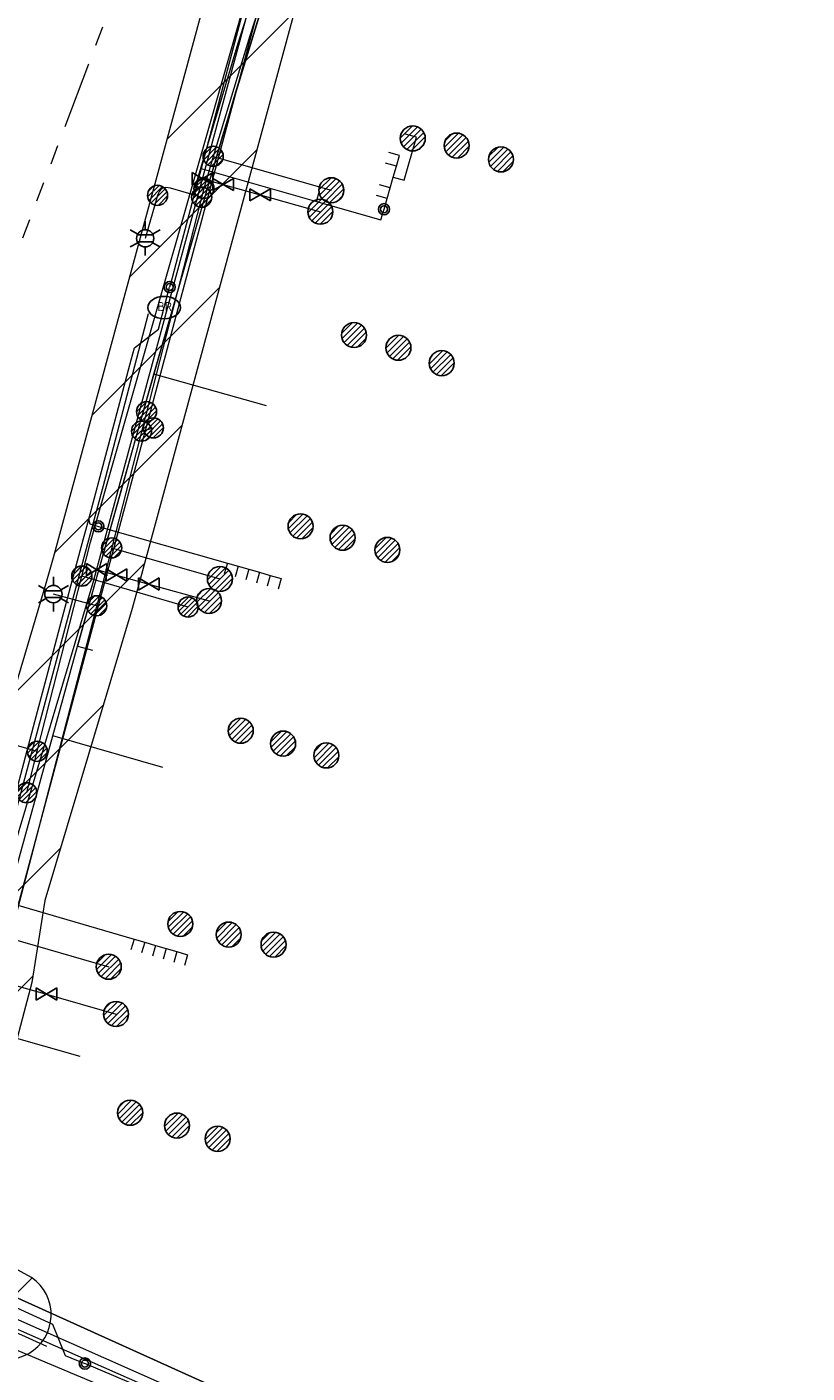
# Model space of a CAD drawing. Header units: metres. Extents: x 197355 to 199157, y 355772 to 356286.
# Tile 95 of 256: x 197577 to 197612, y 356110 to 356170. Entities that reach past the tile are written whole.
import ezdxf
from ezdxf.enums import TextEntityAlignment as Align
from ezdxf.lldxf.tags import DXFTag

# ---------------------------------------------------------------- set-up
doc = ezdxf.new("R2010")
doc.units = ezdxf.units.M
doc.linetypes.add('RI-GWA', pattern=[18.45, 6, -1.8, 1.75, -1.8, 1.75, -1.8, 1.75, -1.8])
for name, color, linetype, lineweight in [('B-WE-KL-BRANDSTOF_ENEXISNETBEHEERB.V.-G', 40, 'KL-BRANDSTOF-N', 18), ('B-WE-KL-BRANDSTOF_ENEXISNETBEHEERB.V.-V', 40, 'Continuous', 18), ('B-WE-KL-DATA_HULPSTUK_KPNB.V.-S', 90, 'Continuous', 25), ('B-WE-KL-DATA_KABELBUNDEL_KPNB.V.-G', 90, 'Continuous', 18), ('B-WE-KL-DATA_KABELBUNDEL_ZIGGOB.V.-G', 94, 'Continuous', 18), ('B-WE-KL-DATA_TELECOM_ZIGGOB.V.-G', 94, 'KL-TELECOM-ALGEMEEN-N', 18), ('B-WE-KL-DATA_ZIGGOB.V.-G', 94, 'KL-DATA-N', 18), ('B-WE-KL-ET_LS_ENEXISNETBEHEERB.V.-G', 190, 'KL-LS-N', 18), ('B-WE-KL-ET_LS_HULPSTUK_ENEXISNETBEHEERB.V.-S', 190, 'Continuous', 25), ('B-WE-KL-ET_LS_KABELBUNDEL_ENEXISNETBEHEERB.V.-G', 190, 'KL-BUNDEL-N', 18), ('B-WE-KL-ET_MS_10 kV_ENEXISNETBEHEERB.V.-G', 130, 'KL-MS-N', 18), ('B-WE-KL-ET_MS_ENEXISNETBEHEERB.V.-G', 130, 'KL-MS-N', 18), ('B-WE-KL-GAS_HULPSTUK_ENEXISNETBEHEERB.V.-S', 30, 'Continuous', 25), ('B-WE-KL-GAS_LD_ENEXISNETBEHEERB.V.-G', 50, 'KL-GAS-LD-N', 18), ('B-WE-KL-GAS_LD_HOOFDLEIDING_30 MBAR_PVC_110_ENEXISNETBEHEERB.V.-G', 50, 'KL-GAS-LD-N', 18), ('B-WE-KL-GAS_LD_HOOFDLEIDING_30 MBAR_PVC_250_ENEXISNETBEHEERB.V.-G', 50, 'KL-GAS-LD-N', 18), ('B-WE-KL-GAS_LD_HOOFDLEIDING_30 MBAR_PVC_ENEXISNETBEHEERB.V.-G', 50, 'KL-GAS-LD-N', 18), ('B-WE-KL-WATER_HULPSTUK_NVWATERLEIDINGMAATSCHAPPIJLIMBURG-S', 170, 'Continuous', 25), ('B-WE-KL-WATER_TRANSPORTLEIDING_NVWATERLEIDINGMAATSCHAPPIJLIMBURG-G', 170, 'KL-WATER-TR-N', 18), ('B-WE-RI-GWA_GEMEENTEROERMOND-G', 30, 'RI-GWA', 18)]:
    doc.layers.add(name, color=color, linetype=linetype, lineweight=lineweight)
doc.styles.add('NLCS-ISO', font='NLCS-ISO.ttf')
doc.styles.get("Standard").update_dxf_attribs({"font": 'isocp.shx'})
tags = doc.linetypes.add('KL-BRANDSTOF-N', pattern='A,4,-0.5,[105,NLCS.SHX,S=0.5,R=0,X=0.75,Y=0],-2,4,-1,["B",Standard,S=1,R=0,X=-0.15,Y=-0.5],-1.5', length=13).pattern_tags.tags
tags[18] = DXFTag(74, 10)
doc.linetypes.add('KL-BUNDEL-N', pattern='A,28,-5,[103,NLCS.SHX,S=1.25,R=0,X=0,Y=0],-5,[103,NLCS.SHX,S=1.25,R=0,X=0,Y=0],-5,[103,NLCS.SHX,S=1.25,R=0,X=0,Y=0],-5,[103,NLCS.SHX,S=1.25,R=0,X=0,Y=0],-5', length=53)
tags = doc.linetypes.add('KL-DATA-N', pattern='A,4,-1,[101,NLCS.SHX,S=0.5,R=0,X=0,Y=0],-1,4,-1,["D",Standard,S=1,R=0,X=-0.25,Y=-0.5],-1.5', length=12.5).pattern_tags.tags
tags[18] = DXFTag(74, 10)
tags = doc.linetypes.add('KL-GAS-LD-N', pattern='A,4,-1,[69,NLCS.SHX,S=0.5,R=0,X=0,Y=0],-1,4,-1,["L",Standard,S=1,R=0,X=0.25,Y=-0.5],-2', length=13).pattern_tags.tags
tags[18] = DXFTag(74, 10)
tags = doc.linetypes.add('KL-LS-N', pattern='A,4,-1,[103,NLCS.SHX,S=0.75,R=0,X=0,Y=0],-1,4,-1,["L",Standard,S=1,R=0,X=0,Y=-0.5],-2', length=13).pattern_tags.tags
tags[18] = DXFTag(74, 10)
tags = doc.linetypes.add('KL-MS-N', pattern='A,4,-1,[103,NLCS.SHX,S=0.75,R=0,X=0,Y=0],-1,4,-1,["M",Standard,S=1,R=0,X=0,Y=-0.5],-2', length=13).pattern_tags.tags
tags[18] = DXFTag(74, 10)
doc.linetypes.add('KL-TELECOM-ALGEMEEN-N', pattern='A,7,-1,[101,NLCS.SHX,S=0.5,R=0,X=0,Y=0],-1', length=9)
doc.linetypes.add('KL-WATER-TR-N', pattern='A,7,-0.5,[168,NLCS.SHX,S=0.75,R=0,X=0.75,Y=0],-2,[168,NLCS.SHX,S=0.75,R=0,X=0.75,Y=0],-2', length=11.5)

# ---------------------------------------------------------------- blocks, each defined once
blk = doc.blocks.new('SKL-ET_HULP_MOF-SO')
h = blk.add_hatch()
h.set_pattern_fill('ANSI31', color=256, scale=6, style=0)
h.set_pattern_definition([(45, (-2.25, -126.982), (-0.53033, 0.53033), [])])
edge = h.paths.add_edge_path()
edge.add_arc((0, 0), 2.25, 0, 360)
at = {"linetype": 'Continuous'}
blk.add_circle((0, 0), 2.25, dxfattribs=at)
blk = doc.blocks.new('SKL-WTB_HULP_AANSLUITPUNT-SO')
h = blk.add_hatch()
h.set_pattern_fill('ANSI31', color=256, scale=3, style=0)
h.set_pattern_definition([(45, (-1.125, -63.491), (-0.265165, 0.265165), [])])
edge = h.paths.add_edge_path()
edge.add_arc((0, 0), 1.12, 0, 360)
at = {"linetype": 'Continuous'}
blk.add_circle((0, 0), 1.12, dxfattribs=at)
blk = doc.blocks.new('SKL-WTB_HULP_AFSLUITER-SO')
for p, q in [((2.3, 1.37), (-2.3, -1.37)), ((-2.3, 1.37), (2.3, -1.37)), ((2.3, -1.37), (2.3, 1.37))]:
    blk.add_line(p, q)
at = {"ltscale": 0.1}
blk.add_line((-2.3, -1.37), (-2.3, 1.37), dxfattribs=at)
blk = doc.blocks.new('SKL-ET_HULP_AANSLUITPUNT-SO')
h = blk.add_hatch()
h.set_pattern_fill('ANSI31', color=256, scale=30, style=0)
h.set_pattern_definition([(45, (-11.25, -634.91), (-2.65165, 2.65165), [])])
edge = h.paths.add_edge_path()
edge.add_arc((0, 0), 11.2, 0, 360)
at = {"linetype": 'Continuous'}
blk.add_circle((0, 0), 11.2, dxfattribs=at)
blk = doc.blocks.new('B-SIE-WEG_LICHTMAST-SO')
at = {"ltscale": 0.1}
for p, q in [((0, 0.386), (0, 0.772)), ((-0.334, 0.193), (-0.668, 0.386)), ((0.334, 0.193), (0.668, 0.386)), ((-0.334, -0.193), (-0.668, -0.386)), ((0, -0.386), (0, -0.772)), ((0.334, -0.193), (0.668, -0.386))]:
    blk.add_line(p, q, dxfattribs=at)
at = {"flags": 128}
for points in [[(-0.354, 0.152), (0.354, 0.152)], [(-0.354, -0.152), (0.354, -0.152)]]:
    blk.add_lwpolyline(points, dxfattribs=at)
at = {"ltscale": 0.1}
blk.add_circle((0, 0), 0.386, dxfattribs=at)
at = {"style": 'NLCS-ISO'}
blk.add_attdef('TYPE', text='', height=0.549, dxfattribs=at).set_placement((0, 0.772), align=Align.BOTTOM_CENTER)
blk = doc.blocks.new('SIE-WEG_STRAATPOT_BRANDKRAAN-SO')
blk.add_ellipse((0, 0), major_axis=(-0.729, 0), ratio=0.685994)
at = {"style": 'NLCS-ISO'}
blk.add_text('BR', height=0.4, dxfattribs=at).set_placement((-0.298, -0.153))
blk = doc.blocks.new('SIE-WEG_AFVALBAK_TYPE_01')
for radius in [0.25, 0.156]:
    blk.add_circle((0, 0), radius)

msp = doc.modelspace()

# ---------------------------------------------------------------- hatches: boundary and pattern name
at = {"layer": 'B-WE-KL-BRANDSTOF_ENEXISNETBEHEERB.V.-V'}
h = msp.add_hatch(dxfattribs=at)
h.set_pattern_fill('ANSI31', color=256, style=0)
h.paths.add_polyline_path([(197631.164, 356258.643), (197636.077, 356258.211), (197636.063, 356258.195), (197634.979, 356256.953), (197632.561, 356254.117), (197630.183, 356251.242), (197627.85, 356248.331), (197625.562, 356245.383), (197624.672, 356244.212), (197622.244, 356240.938), (197620.747, 356238.861), (197617.939, 356234.74), (197615.229, 356230.553), (197612.621, 356226.303), (197610.11, 356221.985), (197608.223, 356218.576), (197606.404, 356215.141), (197604.463, 356211.292), (197602.602, 356207.408), (197600.824, 356203.491), (197599.12, 356199.522), (197598.369, 356197.698), (197597.528, 356195.595), (197596.661, 356193.359), (197595.782, 356191.224), (197594.152, 356187.107), (197592.596, 356182.961), (197591.107, 356178.753), (197590.173, 356175.984), (197589.189, 356172.936), (197581.755, 356145.525), (197581.413, 356144.326), (197577.519, 356131.261), (197576.924, 356127.605), (197575.042, 356120.475), (197573.866, 356116.266), (197573.99, 356116), (197575.397, 356115.218), (197575.595, 356115.061), (197575.771, 356114.881), (197575.924, 356114.679), (197576.051, 356114.459), (197576.148, 356114.227), (197576.215, 356113.982), (197576.251, 356113.732), (197576.255, 356113.48), (197576.227, 356113.228), (197576.168, 356112.983), (197576.077, 356112.746), (197575.958, 356112.523), (197575.813, 356112.317), (197575.642, 356112.131), (197575.448, 356111.967), (197575.236, 356111.83), (197575.008, 356111.72), (197574.768, 356111.64), (197574.521, 356111.592), (197574.268, 356111.574), (197574.267, 356111.574), (197574.016, 356111.589), (197573.768, 356111.635), (197573.527, 356111.712), (197573.297, 356111.82), (197571.494, 356112.806), (197571.316, 356112.917), (197571.118, 356113.073), (197570.941, 356113.253), (197570.788, 356113.456), (197570.662, 356113.674), (197569.868, 356115.387), (197569.795, 356115.628), (197569.751, 356115.878), (197569.741, 356116.13), (197569.761, 356116.382), (197569.814, 356116.629), (197571.177, 356121.508), (197573.031, 356128.531), (197573.59, 356132.023), (197573.648, 356132.278), (197577.577, 356145.46), (197577.904, 356146.607), (197585.366, 356174.112), (197586.373, 356177.232), (197587.32, 356180.042), (197588.848, 356184.358), (197590.426, 356188.564), (197592.067, 356192.707), (197592.957, 356194.869), (197593.811, 356197.072), (197594.663, 356199.204), (197595.432, 356201.071), (197597.156, 356205.086), (197598.986, 356209.118), (197600.882, 356213.075), (197602.84, 356216.955), (197603.695, 356218.592), (197604.711, 356220.49), (197606.261, 356223.303), (197609.175, 356228.335), (197611.859, 356232.706), (197614.62, 356236.973), (197617.485, 356241.176), (197619.02, 356243.306), (197620.565, 356245.402), (197622.383, 356247.811), (197624.72, 356250.821), (197627.071, 356253.755), (197629.485, 356256.675)])
h = msp.add_hatch(dxfattribs=at)
h.set_pattern_fill('ANSI31', color=256, style=0)
h.paths.add_polyline_path([(197575.827, 356110.741), (197576.079, 356110.761), (197576.325, 356110.812), (197576.565, 356110.895), (197576.792, 356111.006), (197577.002, 356111.145), (197577.194, 356111.31), (197577.363, 356111.498), (197577.508, 356111.706), (197577.625, 356111.929), (197577.713, 356112.168), (197577.77, 356112.413), (197577.796, 356112.664), (197577.789, 356112.917), (197577.751, 356113.167), (197577.681, 356113.411), (197577.582, 356113.644), (197577.454, 356113.861), (197577.299, 356114.062), (197577.121, 356114.24), (197576.922, 356114.395), (197575.218, 356115.328), (197574.988, 356115.435), (197574.748, 356115.513), (197574.499, 356115.559), (197574.248, 356115.574), (197573.996, 356115.557), (197573.746, 356115.508), (197573.508, 356115.428), (197573.279, 356115.318), (197573.067, 356115.182), (197572.874, 356115.019), (197572.702, 356114.832), (197572.556, 356114.625), (197572.437, 356114.403), (197572.347, 356114.167), (197572.287, 356113.92), (197572.259, 356113.669), (197572.263, 356113.417), (197572.299, 356113.166), (197572.366, 356112.923), (197572.464, 356112.689), (197572.589, 356112.471), (197572.743, 356112.268), (197572.919, 356112.087), (197573.117, 356111.931), (197573.296, 356111.82), (197574.853, 356110.978), (197575.082, 356110.873), (197575.325, 356110.798), (197575.574, 356110.754), (197575.825, 356110.741)])

# ---------------------------------------------------------------- linework, layer by layer
at = {"layer": 'B-WE-KL-BRANDSTOF_ENEXISNETBEHEERB.V.-G', "ltscale": 0.5, "flags": 128}
for points in [[(197631.164, 356258.643), (197636.077, 356258.211), (197636.063, 356258.195), (197634.979, 356256.953), (197632.561, 356254.117), (197630.183, 356251.242), (197627.85, 356248.331), (197625.562, 356245.383), (197624.672, 356244.212), (197622.244, 356240.938), (197620.747, 356238.861), (197617.939, 356234.74), (197615.229, 356230.553), (197612.621, 356226.303), (197610.11, 356221.985), (197608.223, 356218.576), (197606.404, 356215.141), (197604.463, 356211.292), (197602.602, 356207.408), (197600.824, 356203.491), (197599.12, 356199.522), (197598.369, 356197.698), (197597.528, 356195.595), (197596.661, 356193.359), (197595.782, 356191.224), (197594.152, 356187.107), (197592.596, 356182.961), (197591.107, 356178.753), (197590.173, 356175.984), (197589.189, 356172.936), (197581.755, 356145.525), (197581.413, 356144.326), (197577.519, 356131.261), (197576.924, 356127.605), (197575.042, 356120.475), (197573.866, 356116.266), (197573.99, 356116), (197575.397, 356115.218), (197575.595, 356115.061), (197575.771, 356114.881), (197575.924, 356114.679), (197576.051, 356114.459), (197576.148, 356114.227), (197576.215, 356113.982), (197576.251, 356113.732), (197576.255, 356113.48), (197576.227, 356113.228), (197576.168, 356112.983), (197576.077, 356112.746), (197575.958, 356112.523), (197575.813, 356112.317), (197575.642, 356112.131), (197575.448, 356111.967), (197575.236, 356111.83), (197575.008, 356111.72), (197574.768, 356111.64), (197574.521, 356111.592), (197574.268, 356111.574), (197574.267, 356111.574), (197574.016, 356111.589), (197573.768, 356111.635), (197573.527, 356111.712), (197573.297, 356111.82), (197571.494, 356112.806), (197571.316, 356112.917), (197571.118, 356113.073), (197570.941, 356113.253), (197570.788, 356113.456), (197570.662, 356113.674), (197569.868, 356115.387), (197569.795, 356115.628), (197569.751, 356115.878), (197569.741, 356116.13), (197569.761, 356116.382), (197569.814, 356116.629), (197571.177, 356121.508), (197573.031, 356128.531), (197573.59, 356132.023), (197573.648, 356132.278), (197577.577, 356145.46), (197577.904, 356146.607), (197585.366, 356174.112), (197586.373, 356177.232), (197587.32, 356180.042), (197588.848, 356184.358), (197590.426, 356188.564), (197592.067, 356192.707), (197592.957, 356194.869), (197593.811, 356197.072), (197594.663, 356199.204), (197595.432, 356201.071), (197597.156, 356205.086), (197598.986, 356209.118), (197600.882, 356213.075), (197602.84, 356216.955), (197603.695, 356218.592), (197604.711, 356220.49), (197606.261, 356223.303), (197609.175, 356228.335), (197611.859, 356232.706), (197614.62, 356236.973), (197617.485, 356241.176), (197619.02, 356243.306), (197620.565, 356245.402), (197622.383, 356247.811), (197624.72, 356250.821), (197627.071, 356253.755), (197629.485, 356256.675), (197631.164, 356258.643)], [(197575.827, 356110.741), (197576.079, 356110.761), (197576.325, 356110.812), (197576.565, 356110.895), (197576.792, 356111.006), (197577.002, 356111.145), (197577.194, 356111.31), (197577.363, 356111.498), (197577.508, 356111.706), (197577.625, 356111.929), (197577.713, 356112.168), (197577.77, 356112.413), (197577.796, 356112.664), (197577.789, 356112.917), (197577.751, 356113.167), (197577.681, 356113.411), (197577.582, 356113.644), (197577.454, 356113.861), (197577.299, 356114.062), (197577.121, 356114.24), (197576.922, 356114.395), (197575.218, 356115.328), (197574.988, 356115.435), (197574.748, 356115.513), (197574.499, 356115.559), (197574.248, 356115.574), (197573.996, 356115.557), (197573.746, 356115.508), (197573.508, 356115.428), (197573.279, 356115.318), (197573.067, 356115.182), (197572.874, 356115.019), (197572.702, 356114.832), (197572.556, 356114.625), (197572.437, 356114.403), (197572.347, 356114.167), (197572.287, 356113.92), (197572.259, 356113.669), (197572.263, 356113.417), (197572.299, 356113.166), (197572.366, 356112.923), (197572.464, 356112.689), (197572.589, 356112.471), (197572.743, 356112.268), (197572.919, 356112.087), (197573.117, 356111.931), (197573.296, 356111.82), (197574.853, 356110.978), (197575.082, 356110.873), (197575.325, 356110.798), (197575.574, 356110.754), (197575.825, 356110.741), (197575.827, 356110.741)]]:
    msp.add_lwpolyline(points, close=True, dxfattribs=at)
at = {"layer": 'B-WE-KL-DATA_KABELBUNDEL_KPNB.V.-G', "ltscale": 0.5, "flags": 128}
for points in [[(197579.167, 356145.781), (197579.167, 356145.782), (197579.554, 356147.301), (197587, 356173.348)], [(197577.174, 356137.942), (197579.167, 356145.781)], [(197583.921, 356144.395), (197579.167, 356145.782), (197579.167, 356145.782)], [(197564.432, 356141.591), (197576.904, 356138.021), (197577.174, 356137.943)], [(197564.808, 356141.483), (197576.904, 356138.021)], [(197576.703, 356136.087), (197577.174, 356137.942)], [(197575.683, 356112.365), (197586.897, 356107.4), (197597.742, 356101.674), (197607.337, 356096.03), (197607.604, 356095.882), (197610.394, 356094.329), (197610.597, 356094.245), (197610.806, 356094.179), (197611.019, 356094.13), (197611.237, 356094.1), (197611.456, 356094.088), (197611.675, 356094.094), (197611.893, 356094.12), (197612.107, 356094.163), (197612.318, 356094.224), (197612.523, 356094.303), (197612.72, 356094.399), (197612.908, 356094.512), (197613.086, 356094.64), (197613.253, 356094.782), (197613.407, 356094.938), (197616.062, 356098.884), (197618.532, 356103.38), (197629.404, 356121.167)], [(197575.435, 356111.499), (197586.422, 356106.889)]]:
    msp.add_lwpolyline(points, dxfattribs=at)
at = {"layer": 'B-WE-KL-DATA_KABELBUNDEL_ZIGGOB.V.-G', "ltscale": 0.5, "flags": 128}
for points in [[(197582.389, 356154.813), (197585.462, 356165.453), (197587.618, 356172.508)], [(197578.978, 356142.645), (197582.389, 356154.813)], [(197587.423, 356153.402), (197582.389, 356154.813)], [(197577.868, 356138.633), (197578.978, 356142.645)], [(197578.978, 356142.645), (197579.643, 356142.468)], [(197576.098, 356132.19), (197577.868, 356138.633)], [(197582.797, 356137.217), (197577.868, 356138.633)], [(197574.313, 356125.638), (197572.28, 356117.624), (197572.892, 356115.578), (197573.95, 356114.541), (197586.592, 356108.828), (197604.904, 356098.906), (197621.637, 356087.68)], [(197579.087, 356124.289), (197574.313, 356125.638)]]:
    msp.add_lwpolyline(points, dxfattribs=at)
at = {"layer": 'B-WE-KL-DATA_TELECOM_ZIGGOB.V.-G', "ltscale": 0.5, "flags": 128}
for points in [[(197597.424, 356234.297), (197598.948, 356233.744), (197598.985, 356233.724), (197595.967, 356228.138), (197590.912, 356218.374), (197582.983, 356200.779), (197577.867, 356187.748), (197573.428, 356175.752), (197568.161, 356157.84), (197562.165, 356135.911), (197563.693, 356135.492), (197572.382, 356133.135), (197576.098, 356132.19), (197574.318, 356125.659), (197572.28, 356117.624), (197572.892, 356115.578), (197573.95, 356114.541), (197586.592, 356108.828), (197604.904, 356098.906), (197622.56, 356087.061), (197632.721, 356079.469), (197633.219, 356080.166)], [(197589.369, 356177.365), (197588.892, 356176.116), (197588.472, 356174.987), (197588.114, 356173.988), (197587.959, 356173.539), (197587.82, 356173.126), (197587.618, 356172.508), (197587.173, 356171.108), (197586.664, 356169.461), (197586.093, 356167.574), (197585.462, 356165.453), (197584.773, 356163.107), (197584.029, 356160.545), (197583.234, 356157.777), (197582.389, 356154.813), (197581.663, 356152.248), (197580.908, 356149.566), (197579.726, 356145.339), (197578.978, 356142.645), (197579.643, 356142.468)], [(197582.797, 356137.217), (197577.868, 356138.633), (197578.978, 356142.645), (197579.643, 356142.468)], [(197582.797, 356137.217), (197577.868, 356138.633), (197578.978, 356142.645), (197579.643, 356142.468)], [(197582.797, 356137.217), (197577.868, 356138.633), (197578.978, 356142.645), (197579.643, 356142.468)], [(197582.797, 356137.217), (197577.868, 356138.633), (197578.978, 356142.645), (197579.643, 356142.468)], [(197582.797, 356137.217), (197577.868, 356138.633), (197578.978, 356142.645), (197579.643, 356142.468)], [(197582.797, 356137.217), (197577.868, 356138.633), (197578.978, 356142.645), (197579.643, 356142.468)], [(197582.797, 356137.217), (197577.868, 356138.633), (197578.978, 356142.645), (197579.643, 356142.468)], [(197582.797, 356137.217), (197577.868, 356138.633), (197578.978, 356142.645), (197579.643, 356142.468)], [(197582.797, 356137.217), (197577.868, 356138.633), (197578.978, 356142.645), (197579.643, 356142.468)], [(197582.797, 356137.217), (197577.868, 356138.633), (197578.978, 356142.645), (197579.643, 356142.468)], [(197582.797, 356137.217), (197577.868, 356138.633), (197578.978, 356142.645), (197579.643, 356142.468)], [(197582.797, 356137.217), (197577.868, 356138.633), (197578.978, 356142.645), (197579.643, 356142.468)], [(197582.797, 356137.217), (197577.868, 356138.633), (197578.978, 356142.645), (197579.643, 356142.468)], [(197582.797, 356137.217), (197577.868, 356138.633), (197578.978, 356142.645), (197579.643, 356142.468)], [(197582.797, 356137.217), (197577.868, 356138.633), (197578.978, 356142.645), (197579.643, 356142.468)], [(197582.797, 356137.217), (197577.868, 356138.633), (197578.978, 356142.645), (197579.643, 356142.468)], [(197582.797, 356137.217), (197577.868, 356138.633), (197578.978, 356142.645), (197579.643, 356142.468)], [(197582.797, 356137.217), (197577.868, 356138.633), (197578.978, 356142.645), (197579.643, 356142.468)]]:
    msp.add_lwpolyline(points, dxfattribs=at)
at = {"layer": 'B-WE-KL-DATA_ZIGGOB.V.-G', "ltscale": 0.5, "flags": 128}
msp.add_lwpolyline([(197633.219, 356080.166), (197632.721, 356079.469), (197622.56, 356087.061), (197604.904, 356098.906), (197586.592, 356108.828), (197573.95, 356114.541), (197572.892, 356115.578), (197572.28, 356117.624), (197574.313, 356125.638), (197576.098, 356132.19), (197562.165, 356135.911), (197568.161, 356157.84), (197573.428, 356175.752), (197577.867, 356187.748), (197582.983, 356200.779), (197590.912, 356218.374), (197595.967, 356228.138), (197598.578, 356232.971), (197590.148, 356235.297), (197589.411, 356232.628), (197588.345, 356232.922)], dxfattribs=at)
at = {"layer": 'B-WE-KL-ET_LS_ENEXISNETBEHEERB.V.-G', "ltscale": 0.5, "flags": 128}
for points in [[(197595.317, 356193.68), (197594.897, 356192.664), (197594.224, 356191.012), (197593.41, 356188.974), (197592.612, 356186.929), (197591.922, 356185.122), (197591.244, 356183.31), (197590.443, 356181.117), (197589.66, 356178.918), (197589.035, 356177.12), (197588.422, 356175.317), (197586.679, 356169.955), (197585.043, 356164.559), (197584.628, 356163.124), (197580.074, 356145.381), (197575.522, 356127.967), (197573.31, 356119.684)], [(197584.628, 356163.124), (197584.26, 356163.227), (197586.156, 356169.624), (197587.462, 356173.678), (197588.038, 356173.481), (197588.752, 356175.576)], [(197585.043, 356164.559), (197590.33, 356163.043)], [(197584.528, 356162.733), (197583.137, 356163.133), (197583.029, 356163.156), (197582.931, 356163.162), (197582.843, 356163.149), (197582.766, 356163.118), (197582.698, 356163.069), (197582.64, 356163.001), (197582.593, 356162.916), (197582.555, 356162.812)], [(197582.555, 356162.812), (197582.002, 356160.889)], [(197581.841, 356152.266), (197582.368, 356152.411)], [(197580.5, 356147.042), (197585.346, 356145.652)], [(197579.831, 356144.453), (197577.897, 356144.974)], [(197575.943, 356129.579), (197580.374, 356128.303)]]:
    msp.add_lwpolyline(points, dxfattribs=at)
at = {"layer": 'B-WE-KL-ET_LS_KABELBUNDEL_ENEXISNETBEHEERB.V.-G', "ltscale": 0.5, "flags": 128}
msp.add_lwpolyline([(197595.317, 356193.68), (197594.897, 356192.664), (197594.224, 356191.012), (197593.41, 356188.974), (197592.612, 356186.929), (197591.922, 356185.122), (197591.244, 356183.31), (197590.443, 356181.117), (197589.66, 356178.918), (197589.035, 356177.12), (197588.422, 356175.317), (197586.679, 356169.955), (197585.043, 356164.559), (197584.628, 356163.124), (197580.074, 356145.381), (197575.522, 356127.967), (197573.31, 356119.684)], dxfattribs=at)
at = {"layer": 'B-WE-KL-ET_MS_10 kV_ENEXISNETBEHEERB.V.-G', "ltscale": 0.5, "flags": 128}
msp.add_lwpolyline([(197567.907, 356101.674), (197568.114, 356102.866), (197568.665, 356103.851), (197569.021, 356104.214), (197569.216, 356104.684), (197571.694, 356113.853), (197587.987, 356174.57), (197591.699, 356184.795), (197596.643, 356196.871), (197602.531, 356209.571), (197607.163, 356219.267)], dxfattribs=at)
at = {"layer": 'B-WE-KL-ET_MS_ENEXISNETBEHEERB.V.-G', "ltscale": 0.5, "flags": 128}
msp.add_lwpolyline([(197571.694, 356113.853), (197587.987, 356174.57), (197591.699, 356184.795), (197596.643, 356196.871), (197602.531, 356209.571), (197607.163, 356219.267)], dxfattribs=at)
at = {"layer": 'B-WE-KL-GAS_LD_ENEXISNETBEHEERB.V.-G', "ltscale": 0.5, "flags": 128}
for points in [[(197587.148, 356162.836), (197589.84, 356162.083)], [(197582.161, 356145.422), (197584.859, 356144.668)], [(197577.582, 356127.079), (197580.699, 356126.189)]]:
    msp.add_lwpolyline(points, dxfattribs=at)
at = {"layer": 'B-WE-KL-GAS_LD_HOOFDLEIDING_30 MBAR_PVC_110_ENEXISNETBEHEERB.V.-G', "ltscale": 0.5, "flags": 128}
msp.add_lwpolyline([(197575.797, 356112.741), (197585.927, 356108.264), (197594.794, 356103.565), (197595.958, 356102.929)], dxfattribs=at)
at = {"layer": 'B-WE-KL-GAS_LD_HOOFDLEIDING_30 MBAR_PVC_250_ENEXISNETBEHEERB.V.-G', "ltscale": 0.5, "flags": 128}
msp.add_lwpolyline([(197574.257, 356113.574), (197572.455, 356114.56), (197571.74, 356116.091), (197573.108, 356120.985), (197574.99, 356128.116), (197575.565, 356131.707), (197579.674, 356145.494), (197585.306, 356166.293), (197587.271, 356173.504), (197587.767, 356175.059), (197588.274, 356176.611), (197589.215, 356179.403), (197590.19, 356182.184), (197590.454, 356182.92), (197590.721, 356183.656), (197591.494, 356185.745), (197592.286, 356187.828), (197593.096, 356189.903), (197593.926, 356191.97), (197594.325, 356192.945), (197594.815, 356194.128), (197595.668, 356196.33), (197596.516, 356198.451), (197596.953, 356199.518), (197597.279, 356200.304), (197598.126, 356202.305), (197598.994, 356204.297), (197599.882, 356206.281), (197600.79, 356208.255), (197601.719, 356210.219), (197602.667, 356212.174), (197603.636, 356214.119), (197604.625, 356216.054), (197605.459, 356217.649), (197606.465, 356219.529), (197607.562, 356221.532), (197608.373, 356222.977), (197609.625, 356225.161), (197610.904, 356227.329), (197612.208, 356229.482), (197613.538, 356231.62), (197614.893, 356233.741), (197616.273, 356235.847), (197617.678, 356237.935), (197619.108, 356240.007), (197620.63, 356242.119), (197622.175, 356244.215), (197623.072, 356245.411), (197623.976, 356246.602), (197626.281, 356249.571), (197628.632, 356252.504), (197631.027, 356255.4), (197633.466, 356258.26), (197633.613, 356258.428)], dxfattribs=at)
at = {"layer": 'B-WE-KL-GAS_LD_HOOFDLEIDING_30 MBAR_PVC_ENEXISNETBEHEERB.V.-G', "ltscale": 0.5, "flags": 128}
for points in [[(197584.565, 356163.558), (197585.486, 356163.3)], [(197585.486, 356163.3), (197587.148, 356162.836)], [(197579.831, 356146.073), (197580.714, 356145.827)], [(197580.714, 356145.827), (197582.161, 356145.422)], [(197574.913, 356127.825), (197577.582, 356127.079)]]:
    msp.add_lwpolyline(points, dxfattribs=at)
at = {"layer": 'B-WE-KL-WATER_TRANSPORTLEIDING_NVWATERLEIDINGMAATSCHAPPIJLIMBURG-G', "ltscale": 0.5, "flags": 128}
for points in [[(197611.409, 356226.291), (197610.661, 356224.936), (197610.567, 356224.765), (197609.548, 356222.919), (197606.896, 356218.115), (197606.002, 356216.393), (197605.166, 356214.783), (197602.799, 356210.225), (197600.564, 356205.18), (197599.021, 356201.696), (197597.371, 356197.97), (197596.659, 356196.153), (197595.7, 356193.701), (197595.535, 356193.279), (197594.317, 356190.856), (197590.745, 356183.75), (197589.209, 356179.827), (197587.624, 356175.779), (197584.503, 356164.016), (197583.539, 356160.381), (197583.204, 356159.119), (197583.096, 356158.71)], [(197593.102, 356163.633), (197593.582, 356163.494), (197594.136, 356165.416), (197593.656, 356165.555)], [(197593.24, 356164.113), (197593.379, 356164.594), (197592.898, 356164.732)], [(197593.24, 356164.113), (197592.76, 356164.252)], [(197593.102, 356163.633), (197593.24, 356164.113)], [(197584.503, 356164.016), (197584.551, 356164.002), (197589.666, 356162.542)], [(197592.964, 356163.152), (197593.102, 356163.633)], [(197589.666, 356162.542), (197589.804, 356163.022)], [(197592.964, 356163.152), (197592.483, 356163.291)], [(197592.825, 356162.672), (197592.964, 356163.152)], [(197589.666, 356162.542), (197592.548, 356161.711), (197592.687, 356162.192)], [(197592.825, 356162.672), (197592.345, 356162.81)], [(197592.687, 356162.192), (197592.825, 356162.672)], [(197570.398, 356115.381), (197570.576, 356116.053), (197570.973, 356116.438), (197574.924, 356131.256), (197575.209, 356132.325), (197577.001, 356139.046), (197577.582, 356141.224), (197578.128, 356143.273), (197579.098, 356146.91), (197579.477, 356148.334), (197579.983, 356150.23), (197581.375, 356155.454), (197581.518, 356155.99), (197582.594, 356156.826), (197582.851, 356157.792), (197583.096, 356158.71)], [(197582.14, 356157.52), (197580.225, 356150.213), (197579.32, 356146.843), (197578.345, 356143.215), (197575.387, 356132.208), (197570.625, 356115.264), (197570.425, 356114.496)], [(197579.477, 356148.334), (197579.487, 356148.285), (197579.522, 356148.113), (197579.907, 356148.003)], [(197579.907, 356148.003), (197585.678, 356146.361)], [(197585.678, 356146.361), (197585.541, 356145.88)], [(197585.678, 356146.361), (197586.158, 356146.224)], [(197586.158, 356146.224), (197586.022, 356145.743)], [(197586.158, 356146.224), (197586.639, 356146.087)], [(197586.639, 356146.087), (197586.502, 356145.606)], [(197586.639, 356146.087), (197587.12, 356145.95)], [(197587.12, 356145.95), (197586.983, 356145.469)], [(197587.12, 356145.95), (197587.601, 356145.813)], [(197587.601, 356145.813), (197587.464, 356145.332)], [(197587.601, 356145.813), (197588.082, 356145.676), (197587.945, 356145.195)], [(197575.839, 356131.197), (197581.502, 356129.541)], [(197581.502, 356129.541), (197581.362, 356129.061)], [(197581.502, 356129.541), (197581.982, 356129.401)], [(197581.982, 356129.401), (197581.842, 356128.921)], [(197581.982, 356129.401), (197582.462, 356129.261)], [(197582.462, 356129.261), (197582.322, 356128.781)], [(197582.462, 356129.261), (197582.942, 356129.12)], [(197582.942, 356129.12), (197582.802, 356128.64)], [(197582.942, 356129.12), (197583.422, 356128.98)], [(197583.422, 356128.98), (197583.282, 356128.5)], [(197583.422, 356128.98), (197583.902, 356128.84), (197583.762, 356128.36)], [(197570.398, 356115.381), (197570.926, 356115.226), (197571.419, 356115.093), (197571.935, 356114.954), (197572.442, 356114.785), (197577.856, 356112.318), (197578.419, 356110.907), (197578.934, 356110.705), (197579.303, 356110.552)], [(197570.425, 356114.496), (197574.575, 356112.684), (197577.581, 356111.327)], [(197612.237, 356092.848), (197611.646, 356093.203), (197607.747, 356095.542), (197606.902, 356096.04), (197601.901, 356098.987), (197592.601, 356104.138), (197583.301, 356108.859), (197579.303, 356110.552)]]:
    msp.add_lwpolyline(points, dxfattribs=at)
at = {"layer": 'B-WE-RI-GWA_GEMEENTEROERMOND-G', "ltscale": 0.5, "flags": 128}
msp.add_lwpolyline([(197575.151, 356157.262), (197596, 356212.315)], dxfattribs=at)

# ---------------------------------------------------------------- block references
at = {"layer": 'B-WE-KL-DATA_HULPSTUK_KPNB.V.-S', "xscale": 0.2, "yscale": 0.2, "zscale": 0.2}
for p in [(197579.167, 356145.782), (197579.167, 356145.781), (197579.167, 356145.781), (197583.921, 356144.395), (197577.174, 356137.943), (197577.174, 356137.943), (197577.174, 356137.942), (197577.174, 356137.942), (197576.703, 356136.087), (197576.703, 356136.087), (197576.703, 356136.087)]:
    msp.add_blockref('SKL-ET_HULP_MOF-SO', p, dxfattribs=at)
at = {"layer": 'B-WE-KL-ET_LS_HULPSTUK_ENEXISNETBEHEERB.V.-S'}
for name, p, xscale, yscale, zscale in [('SKL-ET_HULP_AANSLUITPUNT-SO', (197593.974, 356165.359), 0.05, 0.05, 0.05), ('SKL-ET_HULP_AANSLUITPUNT-SO', (197595.937, 356165.04), 0.05, 0.05, 0.05), ('SKL-ET_HULP_MOF-SO', (197585.043, 356164.559), 0.2, 0.2, 0.2), ('SKL-ET_HULP_AANSLUITPUNT-SO', (197597.919, 356164.419), 0.05, 0.05, 0.05), ('SKL-ET_HULP_MOF-SO', (197584.628, 356163.124), 0.2, 0.2, 0.2), ('SKL-ET_HULP_AANSLUITPUNT-SO', (197590.33, 356163.043), 0.05, 0.05, 0.05), ('SKL-ET_HULP_MOF-SO', (197582.555, 356162.812), 0.2, 0.2, 0.2), ('SKL-ET_HULP_MOF-SO', (197584.528, 356162.733), 0.2, 0.2, 0.2), ('SKL-ET_HULP_AANSLUITPUNT-SO', (197591.346, 356156.563), 0.05, 0.05, 0.05), ('SKL-ET_HULP_AANSLUITPUNT-SO', (197593.333, 356155.995), 0.05, 0.05, 0.05), ('SKL-ET_HULP_AANSLUITPUNT-SO', (197595.269, 356155.306), 0.05, 0.05, 0.05), ('SKL-ET_HULP_MOF-SO', (197582.065, 356153.138), 0.2, 0.2, 0.2), ('SKL-ET_HULP_MOF-SO', (197581.841, 356152.266), 0.2, 0.2, 0.2), ('SKL-ET_HULP_MOF-SO', (197582.368, 356152.411), 0.2, 0.2, 0.2), ('SKL-ET_HULP_AANSLUITPUNT-SO', (197588.955, 356148.008), 0.05, 0.05, 0.05), ('SKL-ET_HULP_AANSLUITPUNT-SO', (197590.832, 356147.496), 0.05, 0.05, 0.05), ('SKL-ET_HULP_MOF-SO', (197580.5, 356147.042), 0.2, 0.2, 0.2), ('SKL-ET_HULP_AANSLUITPUNT-SO', (197592.839, 356146.951), 0.05, 0.05, 0.05), ('SKL-ET_HULP_AANSLUITPUNT-SO', (197585.346, 356145.652), 0.05, 0.05, 0.05), ('SKL-ET_HULP_MOF-SO', (197579.831, 356144.453), 0.2, 0.2, 0.2), ('SKL-ET_HULP_AANSLUITPUNT-SO', (197586.279, 356138.86), 0.05, 0.05, 0.05), ('SKL-ET_HULP_AANSLUITPUNT-SO', (197588.174, 356138.287), 0.05, 0.05, 0.05), ('SKL-ET_HULP_AANSLUITPUNT-SO', (197590.109, 356137.755), 0.05, 0.05, 0.05), ('SKL-ET_HULP_AANSLUITPUNT-SO', (197583.574, 356130.218), 0.05, 0.05, 0.05), ('SKL-ET_HULP_AANSLUITPUNT-SO', (197585.74, 356129.742), 0.05, 0.05, 0.05), ('SKL-ET_HULP_AANSLUITPUNT-SO', (197587.744, 356129.293), 0.05, 0.05, 0.05), ('SKL-ET_HULP_AANSLUITPUNT-SO', (197580.374, 356128.303), 0.05, 0.05, 0.05), ('SKL-ET_HULP_AANSLUITPUNT-SO', (197581.33, 356121.771), 0.05, 0.05, 0.05), ('SKL-ET_HULP_AANSLUITPUNT-SO', (197583.425, 356121.197), 0.05, 0.05, 0.05), ('SKL-ET_HULP_AANSLUITPUNT-SO', (197585.242, 356120.604), 0.05, 0.05, 0.05)]:
    msp.add_blockref(name, p, dxfattribs=dict(at, xscale=xscale, yscale=yscale, zscale=zscale))
for p in [(197582.002, 356160.889), (197577.897, 356144.974)]:
    msp.add_blockref('B-SIE-WEG_LICHTMAST-SO', p, dxfattribs=at)
at = {"layer": 'B-WE-KL-GAS_HULPSTUK_ENEXISNETBEHEERB.V.-S'}
for name, p, xscale, yscale, zscale in [('SKL-WTB_HULP_AANSLUITPUNT-SO', (197593.974, 356165.359), 0.5, 0.5, 0.5), ('SKL-WTB_HULP_AANSLUITPUNT-SO', (197595.937, 356165.04), 0.5, 0.5, 0.5), ('SKL-WTB_HULP_AANSLUITPUNT-SO', (197597.919, 356164.419), 0.5, 0.5, 0.5), ('SKL-WTB_HULP_AFSLUITER-SO', (197584.565, 356163.558), 0.2, 0.2, 0.2), ('SKL-WTB_HULP_AFSLUITER-SO', (197585.486, 356163.3), 0.2, 0.2, 0.2), ('SKL-WTB_HULP_AFSLUITER-SO', (197587.148, 356162.836), 0.2, 0.2, 0.2), ('SKL-WTB_HULP_AANSLUITPUNT-SO', (197589.84, 356162.083), 0.5, 0.5, 0.5), ('SKL-WTB_HULP_AANSLUITPUNT-SO', (197591.346, 356156.563), 0.5, 0.5, 0.5), ('SKL-WTB_HULP_AANSLUITPUNT-SO', (197593.333, 356155.995), 0.5, 0.5, 0.5), ('SKL-WTB_HULP_AANSLUITPUNT-SO', (197595.269, 356155.306), 0.5, 0.5, 0.5), ('SKL-WTB_HULP_AANSLUITPUNT-SO', (197588.955, 356148.008), 0.5, 0.5, 0.5), ('SKL-WTB_HULP_AANSLUITPUNT-SO', (197590.832, 356147.496), 0.5, 0.5, 0.5), ('SKL-WTB_HULP_AANSLUITPUNT-SO', (197592.839, 356146.951), 0.5, 0.5, 0.5), ('SKL-WTB_HULP_AFSLUITER-SO', (197579.831, 356146.073), 0.2, 0.2, 0.2), ('SKL-WTB_HULP_AFSLUITER-SO', (197580.714, 356145.827), 0.2, 0.2, 0.2), ('SKL-WTB_HULP_AFSLUITER-SO', (197582.161, 356145.422), 0.2, 0.2, 0.2), ('SKL-WTB_HULP_AANSLUITPUNT-SO', (197584.859, 356144.668), 0.5, 0.5, 0.5), ('SKL-WTB_HULP_AANSLUITPUNT-SO', (197586.279, 356138.86), 0.5, 0.5, 0.5), ('SKL-WTB_HULP_AANSLUITPUNT-SO', (197588.174, 356138.287), 0.5, 0.5, 0.5), ('SKL-WTB_HULP_AANSLUITPUNT-SO', (197590.109, 356137.755), 0.5, 0.5, 0.5), ('SKL-WTB_HULP_AANSLUITPUNT-SO', (197583.574, 356130.218), 0.5, 0.5, 0.5), ('SKL-WTB_HULP_AANSLUITPUNT-SO', (197585.74, 356129.742), 0.5, 0.5, 0.5), ('SKL-WTB_HULP_AANSLUITPUNT-SO', (197587.744, 356129.293), 0.5, 0.5, 0.5), ('SKL-WTB_HULP_AFSLUITER-SO', (197577.582, 356127.079), 0.2, 0.2, 0.2), ('SKL-WTB_HULP_AANSLUITPUNT-SO', (197580.699, 356126.189), 0.5, 0.5, 0.5), ('SKL-WTB_HULP_AANSLUITPUNT-SO', (197581.33, 356121.771), 0.5, 0.5, 0.5), ('SKL-WTB_HULP_AANSLUITPUNT-SO', (197583.425, 356121.197), 0.5, 0.5, 0.5), ('SKL-WTB_HULP_AANSLUITPUNT-SO', (197585.242, 356120.604), 0.5, 0.5, 0.5)]:
    msp.add_blockref(name, p, dxfattribs=dict(at, xscale=xscale, yscale=yscale, zscale=zscale))
at = {"layer": 'B-WE-KL-WATER_HULPSTUK_NVWATERLEIDINGMAATSCHAPPIJLIMBURG-S'}
for name, p in [('SIE-WEG_AFVALBAK_TYPE_01', (197592.687, 356162.192)), ('SIE-WEG_AFVALBAK_TYPE_01', (197583.096, 356158.71)), ('SIE-WEG_STRAATPOT_BRANDKRAAN-SO', (197582.851, 356157.792)), ('SIE-WEG_AFVALBAK_TYPE_01', (197579.907, 356148.003)), ('SIE-WEG_AFVALBAK_TYPE_01', (197579.303, 356110.552))]:
    msp.add_blockref(name, p, dxfattribs=at)

doc.saveas('drawing.dxf')
